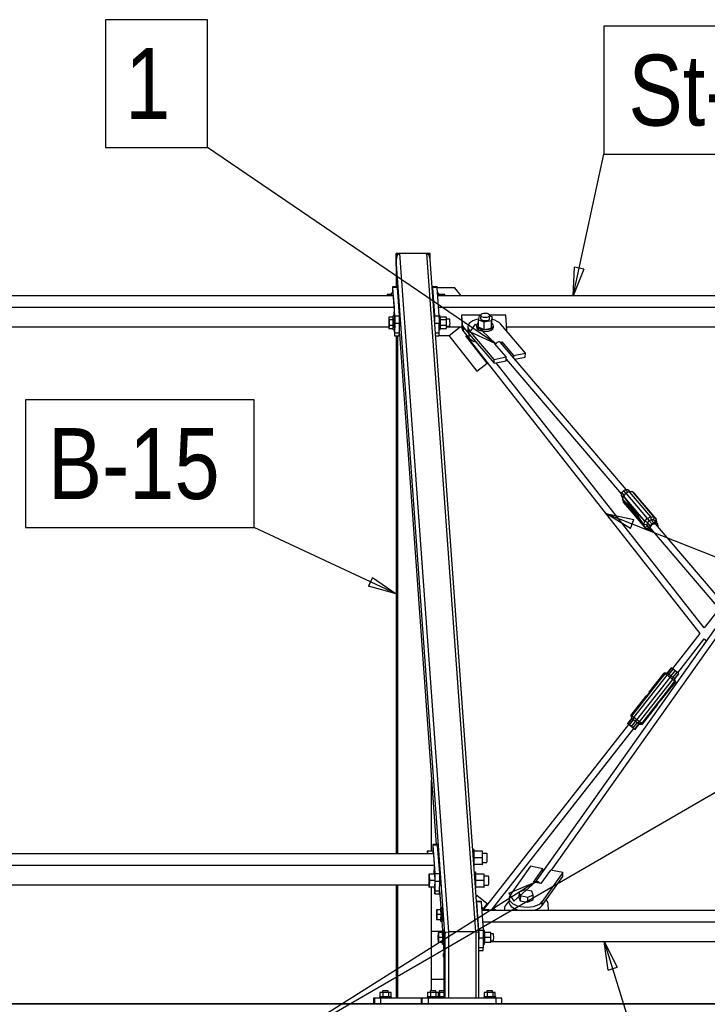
# Model space of a CAD drawing. Header units: millimetres. Extents: x -484 to 16958, y -454 to 3567.
# Tile 6 of 26: x 3601 to 4811, y 1185 to 2920. Entities that reach past the tile are written whole.
import ezdxf

# ---------------------------------------------------------------- set-up
doc = ezdxf.new("R2010")
doc.units = ezdxf.units.MM
doc.linetypes.add('ACAD_ISO04W100', pattern=[30, 24, -3, 0, -3])
for name, color, linetype in [('AS_Belki', 145, 'Continuous'), ('AS_Blachy', 30, 'Continuous'), ('AS_Czesci specjalne', 31, 'Continuous'), ('AS_Kotwy', 9, 'Continuous'), ('AS_Sciany betonowe', 252, 'Continuous'), ('AS_Siatki', 72, 'Continuous'), ('AS_Sruby', 9, 'Continuous')]:
    doc.layers.add(name, color=color, linetype=linetype)
doc.styles.add('Arial Narrow', font='ARIALN.TTF', dxfattribs={"height": 5})

msp = doc.modelspace()

# ---------------------------------------------------------------- linework, layer by layer
at = {"color": 7}
for p, q in [((4439.2, 2348.2), (3931.2, 2694.6)), ((4575.5, 2432.9), (4629.1, 2682.9)), ((4632.8, 2049.4), (5532.9, 1692)), ((4263.4, 1907.9), (4013.4, 2024.9)), ((5014.8, 1667.7), (4008.5, 1084.6)), ((4508.6, 1400.1), (4008.5, 1084.6)), ((4630.1, 1295.3), (4707.1, 1045.2))]:
    msp.add_line(p, q, dxfattribs=at)
at = {"color": 0, "linetype": 'ByBlock', "lineweight": -2}
for p, q in [((4575.5, 2432.9), (4577.9, 2483.5)), ((4594.2, 2480), (4577.9, 2483.5)), ((4594.2, 2480), (4575.5, 2432.9)), ((4402.6, 2383.3), (4393.2, 2369.5)), ((4402.6, 2383.3), (4439.2, 2348.2)), ((4439.2, 2348.2), (4393.2, 2369.5)), ((4676.1, 2023.2), (4632.8, 2049.4)), ((4632.8, 2049.4), (4682.3, 2038.7)), ((4676.1, 2023.2), (4682.3, 2038.7)), ((4221.7, 1936.6), (4214.6, 1921.5)), ((4221.7, 1936.6), (4263.4, 1907.9)), ((4263.4, 1907.9), (4214.6, 1921.5)), ((4461.9, 1380.4, -196900.8), (4508.6, 1400.1, -196900.8)), ((4508.6, 1400.1, -196900.8), (4470.8, 1366.3, -196900.8)), ((4461.9, 1380.4, -196900.8), (4470.8, 1366.3, -196900.8)), ((4636.9, 1245), (4630.1, 1295.3)), ((4630.1, 1295.3), (4652.8, 1249.9)), ((4636.9, 1245), (4652.8, 1249.9))]:
    msp.add_line(p, q, dxfattribs=at)
at = {"color": 7}
for points in [[(3751.6, 2694.6), (3931.2, 2694.6), (3931.2, 2919.6), (3751.6, 2919.6), (3751.6, 2694.6)], [(4629.1, 2682.9), (4991.7, 2682.9), (4991.7, 2907.9), (4629.1, 2907.9), (4629.1, 2682.9)], [(3611, 2024.9), (4013.4, 2024.9), (4013.4, 2249.9), (3611, 2249.9), (3611, 2024.9)]]:
    msp.add_lwpolyline(points, dxfattribs=at)
at = {"layer": 'AS_Belki', "color": 145, "linetype": 'Continuous', "ltscale": 0.25}
for p, q in [((4263.7, 2497.2), (4263.4, 2507.6)), ((4269.4, 2507.6), (4263.4, 2507.6)), ((4263.4, 2507.6), (4263.4, 2448.9)), ((4265.3, 2504.5), (4263.7, 2497.2)), ((4269.4, 2507.6), (4265.3, 2504.5)), ((4269.4, 2507.6), (4355.7, 1312.6)), ((4317.4, 2507.6), (4269.4, 2507.6)), ((4403.6, 1312.6), (4317.4, 2507.6)), ((4321.7, 2504.5), (4317.4, 2507.6)), ((4323.4, 2507.6), (4317.4, 2507.6)), ((4323.6, 2497.2), (4321.7, 2504.5)), ((4323.6, 2497.2), (4323.4, 2507.6)), ((4349.4, 1309.2), (4263.7, 2497.2)), ((4264.8, 2448.9), (4263.7, 2497.2)), ((4409.4, 1309.2), (4323.6, 2497.2)), ((4259, 2432.9), (2323.9, 2432.8)), ((4260.4, 2412.9), (4259, 2432.9)), ((5282.6, 2432.9), (4336.9, 2432.9)), ((2325.3, 2412.8), (4260.4, 2412.9)), ((4260.1, 2397.6), (4260.4, 2412.9)), ((4338.4, 2412.9), (5284, 2412.9)), ((2339.1, 2378.2), (4250.6, 2378.2)), ((4269.6, 2379.6), (4269.6, 2379.7)), ((4269.8, 2378.9), (4269.6, 2379.6)), ((4269.7, 2392.3), (4269.9, 2391.7)), ((4270, 2382.1), (4269.8, 2378.9)), ((4269.9, 2391.7), (4270, 2387.4)), ((4270, 2387.4), (4270, 2382.1)), ((4352.2, 2378.2), (4379.7, 2378.2)), ((4458, 2378.2), (5166, 2378.2)), ((4263.4, 2362.3), (4263.4, 1449.9)), ((4265.9, 2362.3), (4265.9, 1449.9)), ((4269.2, 2365.7), (4334.1, 1466)), ((4387.5, 2362.2), (4798.5, 1838.1)), ((4669.1, 2091.2), (4447.6, 2350.9)), ((4806.1, 1847.8), (4439.7, 2314.9)), ((4457.1, 2321.6), (4660.1, 2083.6)), ((4955.4, 2030.8), (4508.2, 1400)), ((5258.7, 1400), (4720.4, 2031.1)), ((4711.7, 2023.1), (4841.8, 1870.5)), ((4832.5, 1881.5), (4806.1, 1847.8)), ((4537, 1420.7), (4849.5, 1861.5)), ((4798.5, 1838.1), (4750, 1776.3)), ((4759.4, 1768.9), (4806.1, 1828.4)), ((4806.1, 1828.4), (4809.2, 1824.5)), ((4672.8, 1677.9), (4416.7, 1351.3)), ((4430.8, 1349.9), (4682.3, 1670.5)), ((4325.9, 1454.2), (4325.9, 1580)), ((4329.7, 1449.9), (2394.6, 1449.9)), ((4331.1, 1429.9), (4329.7, 1449.9)), ((2396, 1429.9), (4331.1, 1429.9)), ((4330.8, 1414.2), (4331.1, 1429.9)), ((2406.7, 1395.2), (4321.1, 1395.2)), ((4263.4, 1395.2), (4263.4, 1195.6)), ((4265.9, 1395.2), (4265.9, 1195.6)), ((4325.9, 1208.6), (4325.9, 1391.1)), ((4340, 1384.9), (4342.2, 1354.4)), ((5360.5, 1349.9), (4414.8, 1349.9)), ((4343.9, 1330.7), (4345.1, 1314.4)), ((4416.3, 1329.9), (5361.9, 1329.9)), ((4347.4, 1281.4), (4349.4, 1309.1)), ((4351.4, 1311.6), (4349.4, 1309.1)), ((4349.4, 1309.1), (4349.4, 1195.6)), ((4351.4, 1311.6), (4355.7, 1312.6)), ((4403.6, 1312.6), (4355.7, 1312.6)), ((4355.7, 1312.6), (4355.7, 1195.6)), ((4403.6, 1312.6), (4407.8, 1311.6)), ((4403.6, 1312.6), (4403.6, 1195.6)), ((4409.4, 1309.1), (4407.8, 1311.6)), ((4407.8, 1311.6), (4409.4, 1309.2)), ((4409.4, 1195.6), (4409.4, 1309.1)), ((4346.8, 1290.7), (4347.4, 1281.4)), ((4430.1, 1295.3), (5352, 1295.3)), ((4347.4, 1281.4), (4347.4, 1195.6))]:
    msp.add_line(p, q, dxfattribs=at)
at = {"layer": 'AS_Belki', "color": 145, "linetype": 'Continuous', "ltscale": 0.25, "extrusion": (-0.616949, 0.786582, 0.025739)}
msp.add_arc((-4916.1, 21.9, -848.8), 6, 329.6815, 29.3839, dxfattribs=at)
at = {"layer": 'AS_Belki', "color": 145, "linetype": 'Continuous', "ltscale": 0.25, "extrusion": (0.398009, -0.466665, 0.789818)}
msp.add_arc((4903.7, -867.4, 673.6), 6, 9.7317, 127.7125, dxfattribs=at)
at = {"layer": 'AS_Belki', "color": 145, "linetype": 'Continuous', "ltscale": 0.25, "extrusion": (0.999131, -1.05463e-07, -0.041672)}
msp.add_arc((1442.6, 180.8, 4333.8), 9, 13.3229, 46.6767, dxfattribs=at)
at = {"layer": 'AS_Belki', "color": 145, "linetype": 'Continuous', "ltscale": 0.25, "extrusion": (-0.999131, 1.05462e-07, 0.041672)}
msp.add_arc((-1402.6, 180.9, -4336.7), 9, 336.4075, 195.9931, dxfattribs=at)
at = {"layer": 'AS_Belki', "color": 145, "linetype": 'Continuous', "ltscale": 0.25, "extrusion": (-0.330857, -0.466678, 0.82021)}
msp.add_arc((2873.8, 3074.2, -2144.1), 6, 65.3059, 172.516, dxfattribs=at)
at = {"layer": 'AS_Blachy', "color": 145, "linetype": 'Continuous', "ltscale": 0.25}
for p, q in [((4265.6, 2448.9), (4257.6, 2448.9)), ((4261.5, 2397.9), (4257.9, 2447.9)), ((4265.9, 2447.9), (4257.9, 2447.9)), ((4269.5, 2397.9), (4265.9, 2447.9)), ((4327.4, 2447.3), (4327.2, 2447.3)), ((4335.5, 2448.9), (4327.5, 2448.9)), ((4331.5, 2397.9), (4327.9, 2447.9)), ((4335.8, 2447.9), (4327.9, 2447.9)), ((4339.5, 2397.9), (4335.8, 2447.9)), ((4366.9, 2447.3), (4335.9, 2447.3)), ((4378.2, 2432.9), (4366.9, 2447.3)), ((4257.3, 2444.3), (4257.2, 2437.6)), ((4261.5, 2397.9), (4269.5, 2397.9)), ((4331.5, 2397.9), (4339.5, 2397.9)), ((4378.8, 2399), (4378.7, 2392.1)), ((4378.8, 2399), (4380, 2382.4)), ((4412.4, 2399), (4378.8, 2399)), ((4456.5, 2399), (4428.2, 2399)), ((4458.4, 2372.7), (4456.5, 2399)), ((4261.3, 2367), (4261.7, 2384.3)), ((4269.7, 2384.3), (4261.7, 2384.3)), ((4269.2, 2367), (4269.7, 2384.3)), ((4339.6, 2384.3), (4331.8, 2384.3)), ((4339.2, 2367), (4339.6, 2384.3)), ((4356.7, 2363.1), (4376, 2378.2)), ((4378.7, 2392.1), (4379.9, 2375.4)), ((4379.9, 2375.4), (4380, 2382.4)), ((4389.9, 2378.2), (4389.7, 2371.3)), ((4491.2, 2332.1), (4447.4, 2383.4)), ((4259.9, 2373.7), (4260.7, 2363.3)), ((4261, 2362.3), (4269, 2362.3)), ((4269.2, 2367), (4261.3, 2367)), ((4339.2, 2367), (4333, 2367)), ((4333.4, 2362.3), (4338.9, 2362.3)), ((4339, 2363.1), (4356.7, 2363.1)), ((4356.1, 2363.1), (4405.4, 2300.2)), ((4356.4, 2363.1), (4405.8, 2300.2)), ((4382.3, 2369.9), (4382.5, 2376.9)), ((4382.3, 2369.9), (4392, 2358.6)), ((4382.5, 2376.9), (4392.2, 2365.5)), ((4386.2, 2362.4), (4387.8, 2363.6)), ((4423.8, 2314.4), (4386.2, 2362.4)), ((4392, 2358.6), (4392.2, 2365.5)), ((4392.2, 2365.5), (4392.4, 2372.4)), ((4392.2, 2365.5), (4436, 2314.2)), ((4436.1, 2321.1), (4392.4, 2372.4)), ((4458.4, 2370.5), (4458.4, 2372.5)), ((4436.9, 2349.1), (4440.7, 2349.9)), ((4457.2, 2325.3), (4436.9, 2349.1)), ((4446.8, 2351.1), (4449.8, 2351.7)), ((4449.7, 2348.5), (4449.8, 2351.7)), ((4449.8, 2351.7), (4470.1, 2327.9)), ((4436.1, 2321.1), (4457.2, 2325.3)), ((4457.1, 2318.4), (4457.2, 2325.3)), ((4470.1, 2327.9), (4470, 2324.7)), ((4470.1, 2327.9), (4491.2, 2332.1)), ((4472.7, 2321.5), (4491, 2325.1)), ((4491, 2325.1), (4491.2, 2332.1)), ((4405.8, 2300.2), (4423.8, 2314.4)), ((4436, 2314.2), (4436.1, 2321.1)), ((4436, 2314.2), (4457.1, 2318.4)), ((4405.4, 2300.2), (4405.8, 2300.2)), ((4328, 1461.3), (4327.9, 1454.2)), ((4336.3, 1466), (4328.3, 1466)), ((4332.2, 1415), (4328.6, 1465)), ((4336.6, 1465), (4328.6, 1465)), ((4340.2, 1415), (4336.6, 1465)), ((4500.4, 1427.8), (4464, 1376.5)), ((4522.1, 1423.6), (4500.4, 1427.8)), ((4505.2, 1399.8), (4522.1, 1423.6)), ((4522, 1419.5), (4522.1, 1423.6)), ((4332.2, 1415), (4340.2, 1415)), ((4535.3, 1421), (4518.4, 1397.2)), ((4520.4, 1358.6), (4556.8, 1409.9)), ((4557, 1416.8), (4520.6, 1365.5)), ((4557, 1416.8), (4535.3, 1421)), ((4556.8, 1409.9), (4557, 1416.8)), ((4330.6, 1391.1), (4331.4, 1380.3)), ((4332, 1384), (4332.4, 1401.3)), ((4340.4, 1401.3), (4332.4, 1401.3)), ((4339.9, 1384), (4340.4, 1401.3)), ((4518.4, 1397.2), (4505.2, 1399.8)), ((4331.7, 1379.3), (4339.7, 1379.3)), ((4339.9, 1384), (4332, 1384)), ((4405.4, 1376.1), (4404.6, 1375.1)), ((4405.8, 1376.1), (4404.7, 1374.7)), ((4405.8, 1376.1), (4405.4, 1376.1)), ((4423.8, 1361.9), (4405.8, 1376.1)), ((4462.4, 1370.7), (4462.2, 1363.8)), ((4413.4, 1366), (4405.5, 1366)), ((4409.4, 1315), (4405.8, 1365)), ((4413.8, 1365), (4405.8, 1365)), ((4417.4, 1315), (4413.8, 1365)), ((4416.5, 1352.5), (4423.8, 1361.9)), ((4462.3, 1367.3), (4455.8, 1358.2)), ((4520.4, 1358.6), (4520.6, 1365.5)), ((4532, 1349.9), (4531.1, 1362.3)), ((4434.5, 1353.2), (4431.9, 1349.9)), ((4434.9, 1353.2), (4432.2, 1349.9)), ((4434.9, 1353.2), (4434.5, 1353.2)), ((4439.1, 1349.9), (4434.9, 1353.2)), ((4454.1, 1352.7), (4454.3, 1349.9)), ((4454.1, 1352.7), (4454.1, 1349.9)), ((4344.9, 1313.2), (4325.9, 1313.2)), ((4409.4, 1315), (4417.4, 1315)), ((4409.4, 1295.3), (4409.5, 1301.3)), ((4417.5, 1301.3), (4409.5, 1301.3)), ((4417.1, 1284), (4417.5, 1301.3)), ((4417.1, 1284), (4409.4, 1284)), ((4409.4, 1279.3), (4416.9, 1279.3)), ((4325.9, 1228.9), (4347.4, 1228.9)), ((4225.8, 1195.6), (4223.7, 1195.6)), ((4223.7, 1195.6), (4223.7, 1185.6)), ((4229, 1195.6), (4225.8, 1195.6)), ((4225.8, 1185.6), (4225.8, 1195.6)), ((4236.2, 1195.6), (4229, 1195.6)), ((4307.4, 1195.6), (4236.2, 1195.6)), ((4236.2, 1195.6), (4236.2, 1185.6)), ((4309.5, 1195.6), (4307.4, 1195.6)), ((4307.4, 1195.6), (4307.4, 1185.6)), ((4312.7, 1195.6), (4309.5, 1195.6)), ((4309.5, 1185.6), (4309.5, 1195.6)), ((4319.9, 1195.6), (4312.7, 1195.6)), ((4439.8, 1195.6), (4319.9, 1195.6)), ((4319.9, 1195.6), (4319.9, 1185.6)), ((4446.8, 1195.6), (4439.8, 1195.6)), ((4439.8, 1185.6), (4439.8, 1195.6)), ((4449.4, 1195.6), (4446.8, 1195.6)), ((4449.4, 1185.6), (4449.4, 1195.6))]:
    msp.add_line(p, q, dxfattribs=at)
at = {"layer": 'AS_Blachy', "color": 145, "linetype": 'Continuous', "ltscale": 0.25, "extrusion": (-0.999132, -1.74716e-05, 0.041662)}
for centre, start, end in [((-2439.2, 177.4, -4254), 150, 240), ((-2439.2, 177.7, -4262), 150, 195), ((-2439.2, 180.3, -4323.9), 150, 227.3257), ((-2439.2, 180.6, -4331.9), 150, 195), ((-2389.2, 177.5, -4257.7), 60, 150), ((-2389.2, 177.9, -4265.6), 60, 150), ((-2389.2, 180.5, -4327.5), 72.6713, 150), ((-2389.2, 180.8, -4335.5), 60, 150), ((-2371.9, 177.5, -4257.2), 330, 60), ((-2371.9, 177.9, -4265.2), 15, 60), ((-2371.9, 180.8, -4335.1), 15, 60), ((-1456.2, 180.3, -4324.7), 150, 240), ((-1456.2, 180.7, -4332.7), 150, 195), ((-1406.2, 180.5, -4328.3), 60, 150), ((-1406.2, 180.8, -4336.3), 60, 150), ((-1388.9, 180.5, -4327.9), 330, 60), ((-1388.9, 180.8, -4335.8), 15, 60), ((-1356.2, 183.5, -4401.8), 150, 207.384), ((-1356.2, 183.9, -4409.7), 150, 195), ((-1306.2, 183.7, -4405.4), 60, 150), ((-1306.2, 184, -4413.3), 60, 150), ((-1288.9, 184, -4412.9), 15, 60)]:
    msp.add_arc(centre, 10, start, end, dxfattribs=at)
at = {"layer": 'AS_Blachy', "color": 145, "linetype": 'Continuous', "ltscale": 0.25, "extrusion": (0.020866, 0.865331, 0.500767)}
for centre, start, end in [((-4351.3, -1245.9, 2153.5), 2.7588, 24.151), ((-4361.3, -1243.8, 2149.9), 293.5931, 24.151), ((-4361.3, -1243.8, 2149.9), 204.151, 245.7383), ((-4351.3, -1242.4, 2147.5), 2.7588, 24.151), ((-4361.3, -1240.3, 2143.9), 1.651, 24.151), ((-4370, -1241.3, 2145.6), 176.2011, 182.7588), ((-4361.3, -1236.9, 2137.9), 24.151, 58.3302), ((-4458, -740.6, 1280.1), 341.3666, 161.3666), ((-4450.2, -731.3, 1264.1), 341.3666, 2.7588), ((-4458, -737.1, 1274.1), 3.8666, 75.0284), ((-4458, -737.1, 1274.1), 109.3696, 161.3666), ((-4467, -736.3, 1272.8), 182.7588, 208.0557)]:
    msp.add_arc(centre, 30, start, end, dxfattribs=at)
at = {"layer": 'AS_Czesci specjalne', "color": 145, "linetype": 'Continuous', "ltscale": 0.25}
for p, q in [((4660.9, 2086.3), (4659.7, 2082.4)), ((4659.7, 2082.4), (4660.7, 2078.9)), ((4663.1, 2078.4), (4659.7, 2082.4)), ((4663.8, 2089.6), (4660.9, 2086.3)), ((4664.8, 2081.7), (4660.9, 2086.3)), ((4668, 2085.2), (4663.7, 2080.4)), ((4667.7, 2091.3), (4663.8, 2089.6)), ((4663.8, 2089.6), (4667.8, 2084.9)), ((4667.7, 2091.3), (4671.6, 2086.8)), ((4671.6, 2091.1), (4667.7, 2091.3)), ((4673.8, 2087.8), (4668, 2085.2)), ((4668, 2085.2), (4705.8, 2040.9)), ((4671.6, 2091.1), (4674.4, 2087.7)), ((4674.4, 2089), (4671.6, 2091.1)), ((4673.8, 2087.8), (4711.6, 2043.4)), ((4679.5, 2087.5), (4673.8, 2087.8)), ((4675.5, 2087.7), (4674.4, 2089)), ((4679.5, 2087.5), (4717.3, 2043.1)), ((4683.6, 2084.3), (4679.5, 2087.5)), ((4721.4, 2040), (4683.6, 2084.3)), ((4660.7, 2078.9), (4662.6, 2076.7)), ((4663.7, 2080.4), (4662, 2074.7)), ((4662, 2074.7), (4663.5, 2069.6)), ((4662, 2074.7), (4679.9, 2051.2)), ((4679.2, 2053), (4662, 2074.7)), ((4679, 2054.8), (4662, 2074.7)), ((4679.3, 2056.4), (4662, 2074.7)), ((4680.1, 2057.3), (4662, 2074.7)), ((4663.5, 2069.6), (4701.3, 2025.2)), ((4663.5, 2069.6), (4681.8, 2048.4)), ((4663.5, 2069.6), (4680.9, 2049.6)), ((4679.9, 2051.2), (4663.5, 2069.6)), ((4680.1, 2057.3), (4663.7, 2080.4)), ((4681.1, 2057.6), (4663.7, 2080.4)), ((4682, 2057), (4663.7, 2080.4)), ((4701.5, 2036.1), (4663.7, 2080.4)), ((4679.3, 2056.4), (4679, 2054.8)), ((4682.7, 2055.6), (4679, 2054.8)), ((4679, 2054.8), (4679.2, 2053)), ((4682.7, 2055), (4679.2, 2053)), ((4679.2, 2053), (4682.9, 2053.7)), ((4679.2, 2053), (4679.9, 2051.2)), ((4680.1, 2057.3), (4679.3, 2056.4)), ((4682.1, 2056.9), (4679.3, 2056.4)), ((4679.3, 2056.4), (4682.5, 2056.1)), ((4682.9, 2053), (4679.9, 2051.2)), ((4679.9, 2051.2), (4683, 2051.8)), ((4679.9, 2051.2), (4680.9, 2049.6)), ((4681.1, 2057.6), (4680.1, 2057.3)), ((4681.2, 2057.5), (4680.1, 2057.3)), ((4681.4, 2057.4), (4680.1, 2057.3)), ((4682.9, 2050.7), (4680.9, 2049.6)), ((4680.9, 2049.6), (4682.9, 2050)), ((4680.9, 2049.6), (4682.9, 2049.8)), ((4680.9, 2049.6), (4681.8, 2048.4)), ((4681.1, 2057.6), (4682, 2057)), ((4681.8, 2048.4), (4682.9, 2048.7)), ((4681.8, 2048.4), (4682.9, 2048.6)), ((4681.8, 2048.4), (4682.9, 2048.5)), ((4701.3, 2025.2), (4681.8, 2048.4)), ((4681.8, 2048.4), (4682.4, 2047.8)), ((4682, 2057), (4682.6, 2055.8)), ((4701.5, 2036.1), (4682, 2057)), ((4682.8, 2047.9), (4682.4, 2047.8)), ((4701.3, 2025.2), (4682.4, 2047.8)), ((4682.6, 2055.8), (4682.9, 2054)), ((4682.6, 2055.8), (4701.5, 2036.1)), ((4682.9, 2048.7), (4682.8, 2047.9)), ((4701.3, 2025.2), (4682.8, 2047.9)), ((4682.8, 2047.9), (4699.9, 2030.3)), ((4682.9, 2054), (4683, 2052)), ((4699.9, 2030.3), (4682.9, 2054)), ((4682.9, 2054), (4701.5, 2036.1)), ((4683, 2052), (4682.9, 2050.2)), ((4699.9, 2030.3), (4682.9, 2050.2)), ((4682.9, 2050.2), (4682.9, 2048.7)), ((4682.9, 2048.7), (4699.9, 2030.3)), ((4699.9, 2030.3), (4683, 2052)), ((4699.9, 2030.3), (4701.5, 2036.1)), ((4701.3, 2025.2), (4699.9, 2030.3)), ((4704.9, 2029.4), (4699.9, 2030.3)), ((4701.5, 2036.1), (4705.8, 2040.9)), ((4706.1, 2033.3), (4701.5, 2036.1)), ((4706.1, 2033.3), (4704.9, 2029.4)), ((4705.8, 2040.9), (4711.6, 2043.4)), ((4705.8, 2040.9), (4709, 2036.6)), ((4709, 2036.6), (4706.1, 2033.3)), ((4710.6, 2028), (4706.1, 2033.3)), ((4712.9, 2038.3), (4709, 2036.6)), ((4709, 2036.6), (4713.5, 2031.2)), ((4713.5, 2031.2), (4710.6, 2028)), ((4711.6, 2043.4), (4712.9, 2038.3)), ((4711.6, 2043.4), (4717.3, 2043.1)), ((4712.2, 2027.4), (4714.4, 2029.9)), ((4712.9, 2038.3), (4717.5, 2033)), ((4716.8, 2038.1), (4712.9, 2038.3)), ((4717.5, 2033), (4713.5, 2031.2)), ((4714.4, 2029.9), (4717.4, 2031.3)), ((4717.3, 2043.1), (4716.8, 2038.1)), ((4716.8, 2038.1), (4721.3, 2032.8)), ((4719.6, 2036), (4716.8, 2038.1)), ((4717.3, 2043.1), (4721.4, 2040)), ((4717.4, 2031.3), (4720.4, 2031.1)), ((4721.3, 2032.8), (4717.5, 2033)), ((4721.4, 2040), (4719.6, 2036)), ((4724.1, 2030.7), (4719.6, 2036)), ((4720.4, 2031.1), (4722.5, 2029.5)), ((4724.1, 2030.7), (4721.3, 2032.8)), ((4722.8, 2034.9), (4721.4, 2040)), ((4722.8, 2034.9), (4721.6, 2033.7)), ((4722.2, 2032.9), (4722.8, 2034.9)), ((4725.1, 2027.2), (4724.1, 2030.7)), ((4705.9, 2026), (4701.3, 2025.2)), ((4701.3, 2025.2), (4705.4, 2022.1)), ((4705.9, 2026), (4704.9, 2029.4)), ((4709.5, 2024.1), (4704.9, 2029.4)), ((4708, 2023.5), (4705.4, 2022.1)), ((4705.4, 2022.1), (4709.3, 2021.9)), ((4705.9, 2026), (4710.5, 2020.6)), ((4710.6, 2028), (4709.5, 2024.1)), ((4709.5, 2024.1), (4710.5, 2020.6)), ((4710.5, 2020.6), (4713.2, 2018.5)), ((4711.3, 2024.4), (4712.2, 2027.4)), ((4712.1, 2021.8), (4711.3, 2024.4)), ((4711.7, 2023), (4713.7, 2020.7)), ((4711.7, 2023), (4713.5, 2020.9)), ((4711.7, 2023), (4713.6, 2020.9)), ((4714.2, 2020.2), (4712.1, 2021.8)), ((4713.2, 2018.5), (4715.7, 2018.3)), ((4722.5, 2029.5), (4722.9, 2028.2)), ((4724.7, 2026), (4725.1, 2027.2)), ((4747.9, 1777.7), (4740.8, 1768.7)), ((4741.9, 1768), (4749, 1777)), ((4744.5, 1766.1), (4751.6, 1775.1)), ((4749, 1777), (4747.9, 1777.7)), ((4747.9, 1763.4), (4755, 1772.5)), ((4751.6, 1775.1), (4749, 1777)), ((4751.2, 1760.8), (4758.3, 1769.9)), ((4755, 1772.5), (4751.6, 1775.1)), ((4758.3, 1769.9), (4755, 1772.5)), ((4760.6, 1767.9), (4758.3, 1769.9)), ((4678.5, 1692.6), (4737.1, 1767.4)), ((4682.3, 1689.8), (4740.9, 1764.5)), ((4687.3, 1686), (4745.9, 1760.7)), ((4692.1, 1682.1), (4750.7, 1756.8)), ((4754.1, 1754), (4695.5, 1679.3)), ((4707.3, 1730.4), (4737.1, 1767.4)), ((4708.3, 1732), (4737.1, 1767.4)), ((4709, 1733.5), (4735.5, 1768.4)), ((4737.1, 1767.4), (4709, 1733.5)), ((4735.5, 1768.4), (4709.3, 1735)), ((4709.3, 1734.6), (4735.5, 1768.4)), ((4754.1, 1754), (4725.3, 1716.2)), ((4726.6, 1717.7), (4754.1, 1754)), ((4727.8, 1718.7), (4754.1, 1754)), ((4755.2, 1753), (4727.8, 1718.7)), ((4755.2, 1753), (4728.7, 1719.3)), ((4729, 1719.5), (4755.2, 1753)), ((4740.8, 1768.7), (4735.5, 1768.4)), ((4737.1, 1767.4), (4735.5, 1768.4)), ((4737.1, 1767.4), (4741.9, 1768)), ((4740.9, 1764.5), (4737.1, 1767.4)), ((4740.8, 1768.7), (4741.9, 1768)), ((4740.9, 1764.5), (4744.5, 1766.1)), ((4745.9, 1760.7), (4740.9, 1764.5)), ((4741.9, 1768), (4744.5, 1766.1)), ((4744.5, 1766.1), (4747.9, 1763.4)), ((4745.9, 1760.7), (4747.9, 1763.4)), ((4750.7, 1756.8), (4745.9, 1760.7)), ((4747.9, 1763.4), (4751.2, 1760.8)), ((4750.7, 1756.8), (4751.2, 1760.8)), ((4754.1, 1754), (4750.7, 1756.8)), ((4751.2, 1760.8), (4753.5, 1758.9)), ((4760.6, 1767.9), (4753.5, 1758.9)), ((4753.5, 1758.9), (4754.1, 1754)), ((4753.5, 1758.9), (4754.2, 1758.2)), ((4755.2, 1753), (4754.1, 1754)), ((4754.2, 1758.2), (4761.3, 1767.2)), ((4755.2, 1753), (4754.2, 1758.2)), ((4761.3, 1767.2), (4760.6, 1767.9)), ((4709.3, 1735), (4709.1, 1734.6)), ((4709.3, 1735), (4709.3, 1734.6)), ((4676.9, 1693.7), (4704.6, 1727.9)), ((4676.9, 1693.7), (4703.6, 1727.3)), ((4703.2, 1727.1), (4676.9, 1693.7)), ((4678.5, 1692.6), (4707.3, 1730.4)), ((4678.5, 1692.6), (4705.9, 1729)), ((4678.5, 1692.6), (4704.6, 1727.9)), ((4703.6, 1727.3), (4703.2, 1727.1)), ((4703.4, 1727.3), (4703.2, 1727.1)), ((4704.3, 1727.9), (4703.4, 1727.3)), ((4703.4, 1727.3), (4703.5, 1727.3)), ((4703.5, 1727.3), (4703.4, 1727.3)), ((4704.6, 1727.9), (4703.6, 1727.3)), ((4705.6, 1729), (4704.3, 1727.9)), ((4704.3, 1727.9), (4704.4, 1727.8)), ((4704.4, 1727.8), (4704.3, 1727.9)), ((4705.9, 1729), (4704.6, 1727.9)), ((4706.9, 1730.4), (4705.6, 1729)), ((4705.6, 1729), (4705.7, 1728.8)), ((4705.7, 1728.8), (4705.6, 1729)), ((4705.6, 1729), (4705.8, 1728.9)), ((4707.3, 1730.4), (4705.9, 1729)), ((4707.9, 1732), (4706.9, 1730.4)), ((4707.1, 1730.2), (4706.9, 1730.4)), ((4706.9, 1730.4), (4707.1, 1730.2)), ((4706.9, 1730.4), (4707.1, 1730.2)), ((4708.3, 1732), (4707.3, 1730.4)), ((4708.7, 1733.5), (4707.9, 1732)), ((4707.9, 1732), (4708.2, 1731.8)), ((4708.2, 1731.8), (4707.9, 1732)), ((4708.2, 1731.9), (4707.9, 1732)), ((4709, 1733.5), (4708.3, 1732)), ((4709.1, 1734.6), (4708.7, 1733.5)), ((4708.7, 1733.5), (4708.9, 1733.3)), ((4708.9, 1733.4), (4708.7, 1733.5)), ((4709.3, 1734.6), (4709, 1733.5)), ((4709.1, 1734.6), (4709.3, 1734.5)), ((4709.3, 1734.5), (4709.1, 1734.6)), ((4725.3, 1716.2), (4726.6, 1717.7)), ((4726.6, 1717.7), (4727.8, 1718.7)), ((4727.8, 1718.7), (4728.7, 1719.3)), ((4728.7, 1719.3), (4729, 1719.5)), ((4725.3, 1716.2), (4695.5, 1679.3)), ((4724.2, 1714.6), (4695.5, 1679.3)), ((4723.5, 1713.1), (4695.5, 1679.3)), ((4723.5, 1713.1), (4696.6, 1678.2)), ((4723, 1712.1), (4696.6, 1678.2)), ((4696.6, 1678.2), (4722.8, 1711.7)), ((4722.8, 1711.7), (4723, 1712.1)), ((4723, 1712.1), (4723.5, 1713.1)), ((4723.5, 1713.1), (4724.2, 1714.6)), ((4724.2, 1714.6), (4725.3, 1716.2)), ((4677.9, 1688.4), (4670.8, 1679.4)), ((4671.9, 1678.7), (4679, 1687.7)), ((4674.5, 1676.8), (4681.6, 1685.8)), ((4676.9, 1693.7), (4677.9, 1688.4)), ((4676.9, 1693.7), (4678.5, 1692.6)), ((4679, 1687.7), (4677.9, 1688.4)), ((4677.9, 1674.2), (4685, 1683.2)), ((4679, 1687.7), (4678.5, 1692.6)), ((4682.3, 1689.8), (4678.5, 1692.6)), ((4681.6, 1685.8), (4679, 1687.7)), ((4681.6, 1685.8), (4682.3, 1689.8)), ((4685, 1683.2), (4681.6, 1685.8)), ((4687.3, 1686), (4682.3, 1689.8)), ((4685, 1683.2), (4687.3, 1686)), ((4688.2, 1680.6), (4685, 1683.2)), ((4692.1, 1682.1), (4687.3, 1686)), ((4670.8, 1679.4), (4671.5, 1678.7)), ((4671.9, 1678.7), (4670.8, 1679.4)), ((4671.5, 1678.7), (4672.7, 1677.7)), ((4674.5, 1676.8), (4671.9, 1678.7)), ((4672.8, 1677.8), (4672.4, 1678.2)), ((4672.4, 1678.2), (4673.2, 1677.6)), ((4673.2, 1677.6), (4675.2, 1676.2)), ((4677.9, 1674.2), (4674.5, 1676.8)), ((4675.2, 1676.2), (4677.8, 1674.2)), ((4677.8, 1674.2), (4680.3, 1672.2)), ((4681.2, 1671.5), (4677.9, 1674.2)), ((4680.3, 1672.2), (4682.1, 1670.7)), ((4681.2, 1671.5), (4688.2, 1680.6)), ((4683.5, 1669.6), (4681.2, 1671.5)), ((4682.1, 1670.7), (4682.6, 1670.1)), ((4682.1, 1670.3), (4683.1, 1669.6)), ((4682.6, 1670.1), (4682.2, 1670.4)), ((4683.1, 1669.6), (4684.2, 1668.9)), ((4690.5, 1678.7), (4683.5, 1669.6)), ((4684.2, 1668.9), (4683.5, 1669.6)), ((4684.2, 1668.9), (4691.3, 1678)), ((4688.2, 1680.6), (4692.1, 1682.1)), ((4690.5, 1678.7), (4688.2, 1680.6)), ((4695.5, 1679.3), (4690.5, 1678.7)), ((4691.3, 1678), (4690.5, 1678.7)), ((4691.3, 1678), (4696.6, 1678.2)), ((4695.5, 1679.3), (4692.1, 1682.1)), ((4696.6, 1678.2), (4695.5, 1679.3))]:
    msp.add_line(p, q, dxfattribs=at)
at = {"layer": 'AS_Kotwy', "color": 145, "linetype": 'Continuous', "ltscale": 0.25}
for p, q in [((4234.5, 1197.6), (4234.2, 1197.6)), ((4234.2, 1197.6), (4234.2, 1195.6)), ((4235.2, 1197.6), (4234.5, 1197.6)), ((4240.2, 1205.6), (4234.9, 1205.6)), ((4234.9, 1205.6), (4234.9, 1197.6)), ((4236.2, 1197.6), (4235.2, 1197.6)), ((4237.6, 1197.6), (4236.2, 1197.6)), ((4239.2, 1197.6), (4237.6, 1197.6)), ((4241.1, 1197.6), (4239.2, 1197.6)), ((4240.2, 1208.6), (4239.7, 1208.6)), ((4239.7, 1208.6), (4239.7, 1205.6)), ((4241.3, 1208.6), (4240.2, 1208.6)), ((4250, 1205.6), (4240.2, 1205.6)), ((4240.2, 1205.6), (4240.2, 1197.6)), ((4243.1, 1197.6), (4241.1, 1197.6)), ((4243, 1208.6), (4241.3, 1208.6)), ((4244.9, 1208.6), (4243, 1208.6)), ((4245.1, 1197.6), (4243.1, 1197.6)), ((4246.8, 1208.6), (4244.9, 1208.6)), ((4247.2, 1197.6), (4245.1, 1197.6)), ((4248.4, 1208.6), (4246.8, 1208.6)), ((4249.1, 1197.6), (4247.2, 1197.6)), ((4249.4, 1208.6), (4248.4, 1208.6)), ((4250.9, 1197.6), (4249.1, 1197.6)), ((4249.7, 1208.6), (4249.4, 1208.6)), ((4249.7, 1205.6), (4249.7, 1208.6)), ((4254.5, 1205.6), (4250, 1205.6)), ((4250, 1205.6), (4250, 1197.6)), ((4252.4, 1197.6), (4250.9, 1197.6)), ((4253.7, 1197.6), (4252.4, 1197.6)), ((4254.6, 1197.6), (4253.7, 1197.6)), ((4254.5, 1197.6), (4254.5, 1205.6)), ((4255.1, 1197.6), (4254.6, 1197.6)), ((4255.2, 1197.6), (4255.1, 1197.6)), ((4255.2, 1195.6), (4255.2, 1197.6)), ((4318.2, 1197.6), (4318, 1197.6)), ((4318, 1197.6), (4318, 1195.6)), ((4318.9, 1197.6), (4318.2, 1197.6)), ((4323.9, 1205.6), (4318.7, 1205.6)), ((4318.7, 1205.6), (4318.7, 1197.6)), ((4320, 1197.6), (4318.9, 1197.6)), ((4321.3, 1197.6), (4320, 1197.6)), ((4323, 1197.6), (4321.3, 1197.6)), ((4324.8, 1197.6), (4323, 1197.6)), ((4323.9, 1208.6), (4323.5, 1208.6)), ((4323.5, 1208.6), (4323.5, 1205.6)), ((4325.1, 1208.6), (4323.9, 1208.6)), ((4333.7, 1205.6), (4323.9, 1205.6)), ((4323.9, 1205.6), (4323.9, 1197.6)), ((4326.8, 1197.6), (4324.8, 1197.6)), ((4326.7, 1208.6), (4325.1, 1208.6)), ((4328.7, 1208.6), (4326.7, 1208.6)), ((4328.9, 1197.6), (4326.8, 1197.6)), ((4330.6, 1208.6), (4328.7, 1208.6)), ((4330.9, 1197.6), (4328.9, 1197.6)), ((4332.1, 1208.6), (4330.6, 1208.6)), ((4332.9, 1197.6), (4330.9, 1197.6)), ((4333.1, 1208.6), (4332.1, 1208.6)), ((4334.6, 1197.6), (4332.9, 1197.6)), ((4333.4, 1208.6), (4333.1, 1208.6)), ((4333.4, 1205.6), (4333.4, 1208.6)), ((4338.2, 1205.6), (4333.7, 1205.6)), ((4333.7, 1205.6), (4333.7, 1197.6)), ((4336.2, 1197.6), (4334.6, 1197.6)), ((4337.4, 1197.6), (4336.2, 1197.6)), ((4338.3, 1197.6), (4337.4, 1197.6)), ((4338.2, 1197.6), (4338.2, 1205.6)), ((4340.1, 1205.6), (4338.2, 1205.6)), ((4338.8, 1197.6), (4338.3, 1197.6)), ((4338.9, 1197.6), (4338.8, 1197.6)), ((4338.9, 1195.6), (4338.9, 1197.6)), ((4339.2, 1197.6), (4338.9, 1197.6)), ((4341, 1197.6), (4339.2, 1197.6)), ((4340.1, 1208.6), (4339.6, 1208.6)), ((4339.6, 1208.6), (4339.6, 1205.6)), ((4341.2, 1208.6), (4340.1, 1208.6)), ((4347.4, 1205.6), (4340.1, 1205.6)), ((4340.1, 1205.6), (4340.1, 1197.6)), ((4343, 1197.6), (4341, 1197.6)), ((4342.9, 1208.6), (4341.2, 1208.6)), ((4344.8, 1208.6), (4342.9, 1208.6)), ((4345.1, 1197.6), (4343, 1197.6)), ((4346.7, 1208.6), (4344.8, 1208.6)), ((4347.1, 1197.6), (4345.1, 1197.6)), ((4347.5, 1208.6), (4346.7, 1208.6)), ((4347.4, 1197.6), (4347.1, 1197.6)), ((4418.2, 1197.6), (4417.9, 1197.6)), ((4417.9, 1197.6), (4417.9, 1195.6)), ((4418.8, 1197.6), (4418.2, 1197.6)), ((4423.8, 1205.6), (4418.6, 1205.6)), ((4418.6, 1205.6), (4418.6, 1197.6)), ((4419.9, 1197.6), (4418.8, 1197.6)), ((4421.3, 1197.6), (4419.9, 1197.6)), ((4422.9, 1197.6), (4421.3, 1197.6)), ((4424.8, 1197.6), (4422.9, 1197.6)), ((4423.8, 1208.6), (4423.4, 1208.6)), ((4423.4, 1208.6), (4423.4, 1205.6)), ((4425, 1208.6), (4423.8, 1208.6)), ((4433.6, 1205.6), (4423.8, 1205.6)), ((4423.8, 1205.6), (4423.8, 1197.6)), ((4426.7, 1197.6), (4424.8, 1197.6)), ((4426.6, 1208.6), (4425, 1208.6)), ((4428.6, 1208.6), (4426.6, 1208.6)), ((4428.8, 1197.6), (4426.7, 1197.6)), ((4430.5, 1208.6), (4428.6, 1208.6)), ((4430.8, 1197.6), (4428.8, 1197.6)), ((4432, 1208.6), (4430.5, 1208.6)), ((4432.8, 1197.6), (4430.8, 1197.6)), ((4433.1, 1208.6), (4432, 1208.6)), ((4434.6, 1197.6), (4432.8, 1197.6)), ((4433.4, 1208.6), (4433.1, 1208.6)), ((4433.4, 1205.6), (4433.4, 1208.6)), ((4438.2, 1205.6), (4433.6, 1205.6)), ((4433.6, 1205.6), (4433.6, 1197.6)), ((4436.1, 1197.6), (4434.6, 1197.6)), ((4437.3, 1197.6), (4436.1, 1197.6)), ((4438.2, 1197.6), (4437.3, 1197.6)), ((4438.2, 1197.6), (4438.2, 1205.6)), ((4438.7, 1197.6), (4438.2, 1197.6)), ((4438.9, 1197.6), (4438.7, 1197.6)), ((4438.9, 1195.6), (4438.9, 1197.6))]:
    msp.add_line(p, q, dxfattribs=at)
at = {"layer": 'AS_Sciany betonowe', "color": 145, "linetype": 'Continuous', "ltscale": 0.25}
msp.add_line((13789.1, 1185.6), (2330.8, 1185.6), dxfattribs=at)
at = {"layer": 'AS_Siatki', "color": 20, "linetype": 'ACAD_ISO04W100', "ltscale": 0.25}
for p, q in [((-54.1, 1185.6), (16080.8, 1185.6)), ((-49.6, 1185.6), (16001.6, 1185.6))]:
    msp.add_line(p, q, dxfattribs=at)
at = {"layer": 'AS_Sruby', "color": 145, "linetype": 'Continuous', "ltscale": 0.25}
for p, q in [((4247.9, 2435.6), (4247.7, 2432.9)), ((4247.9, 2435.6), (4248.1, 2432.9)), ((4255.4, 2435.6), (4247.9, 2435.6)), ((4257.8, 2437.6), (4255.3, 2437.6)), ((4255.6, 2432.9), (4255.4, 2435.6)), ((4338.3, 2437.6), (4336.6, 2437.6)), ((4349.1, 2435.6), (4338.6, 2435.6)), ((4349.3, 2432.9), (4349.1, 2435.6)), ((4250.8, 2395.6), (4250.4, 2390.6)), ((4250.8, 2395.6), (4251.1, 2390.6)), ((4258.2, 2395.6), (4250.8, 2395.6)), ((4260.7, 2397.6), (4258.2, 2397.6)), ((4258.6, 2390.6), (4258.2, 2395.6)), ((4341.1, 2397.6), (4339.5, 2397.6)), ((4352, 2395.6), (4341.4, 2395.6)), ((4352.3, 2390.6), (4352, 2395.6)), ((4409.5, 2397.5), (4408, 2390.9)), ((4412.4, 2398.1), (4409.5, 2397.5)), ((4412.4, 2398.8), (4412.2, 2393.4)), ((4428.2, 2393.2), (4428.4, 2398.6)), ((4432.5, 2395.8), (4428.3, 2397.4)), ((4432.5, 2395.8), (4431, 2389.1)), ((4432.2, 2383), (4432.5, 2395.8)), ((4250.4, 2390.6), (4250.4, 2380.6)), ((4250.4, 2380.6), (4250.8, 2375.6)), ((4251.1, 2380.6), (4250.8, 2375.6)), ((4258.6, 2390.6), (4251.1, 2390.6)), ((4251.1, 2390.6), (4251.1, 2380.6)), ((4258.6, 2380.6), (4251.1, 2380.6)), ((4258.2, 2375.6), (4258.6, 2380.6)), ((4258.6, 2380.6), (4258.6, 2390.6)), ((4269.6, 2379.7), (4269.9, 2379.7)), ((4269.9, 2391.6), (4269.7, 2391.6)), ((4352.3, 2390.6), (4341.6, 2390.6)), ((4352.3, 2380.6), (4341.6, 2380.6)), ((4352, 2375.6), (4352.3, 2380.6)), ((4358.2, 2391.6), (4352.3, 2391.6)), ((4352.3, 2380.6), (4352.3, 2390.6)), ((4352.3, 2379.7), (4358.1, 2379.7)), ((4404.9, 2380.7), (4404.9, 2378.1)), ((4408, 2390.9), (4407.7, 2378.1)), ((4407.7, 2378.1), (4418.4, 2373.9)), ((4418.7, 2386.7), (4408, 2390.9)), ((4418.4, 2373.9), (4418.7, 2386.7)), ((4431, 2389.1), (4418.7, 2386.7)), ((4431, 2389.1), (4430.7, 2376.3)), ((4430.7, 2376.3), (4432.2, 2383)), ((4434.9, 2377.8), (4434.9, 2380.4)), ((4250.8, 2375.6), (4258.2, 2375.6)), ((4258.3, 2373.7), (4260.8, 2373.7)), ((4339.3, 2373.7), (4341.2, 2373.7)), ((4341.4, 2375.6), (4352, 2375.6)), ((4418.4, 2373.9), (4430.7, 2376.3)), ((4400.4, 1457.6), (4398.7, 1457.6)), ((4318.3, 1454.2), (4318.2, 1449.9)), ((4318.8, 1454.2), (4318.3, 1454.2)), ((4318.8, 1454.2), (4318.9, 1449.9)), ((4328.8, 1454.2), (4318.8, 1454.2)), ((4328.9, 1449.9), (4328.8, 1454.2)), ((4337.7, 1450.6), (4337.6, 1450.6)), ((4415.6, 1454.2), (4400.9, 1454.2)), ((4415.8, 1442.6), (4401.1, 1442.6)), ((4415.8, 1442.6), (4415.6, 1454.2)), ((4423.5, 1450.6), (4415.6, 1450.6)), ((4415.6, 1431.1), (4415.8, 1442.6)), ((4415.6, 1431.1), (4400.9, 1431.1)), ((4415, 1431.1), (4415.6, 1431.1)), ((4415.6, 1434.7), (4423.4, 1434.7)), ((4321.2, 1414.2), (4320.9, 1402.6)), ((4321.7, 1414.2), (4321.2, 1414.2)), ((4321.7, 1414.2), (4322, 1402.6)), ((4331.7, 1414.2), (4321.7, 1414.2)), ((4332, 1402.6), (4331.7, 1414.2)), ((4340.6, 1410.6), (4340.4, 1410.6)), ((4403.3, 1417.6), (4401.6, 1417.6)), ((4418.4, 1414.2), (4403.8, 1414.2)), ((4418.7, 1402.6), (4418.4, 1414.2)), ((4426.4, 1410.6), (4418.5, 1410.6)), ((4320.9, 1402.6), (4321.2, 1391.1)), ((4331.7, 1391.1), (4321.2, 1391.1)), ((4321.2, 1391.1), (4321.7, 1391.1)), ((4322, 1402.6), (4321.7, 1391.1)), ((4332, 1402.6), (4322, 1402.6)), ((4331.2, 1391.1), (4331.7, 1391.1)), ((4331.7, 1391.1), (4332, 1402.6)), ((4340.2, 1394.7), (4340.6, 1394.7)), ((4418.4, 1391.1), (4403.8, 1391.1)), ((4418.7, 1402.6), (4404, 1402.6)), ((4417.9, 1391.1), (4418.4, 1391.1)), ((4418.4, 1391.1), (4418.7, 1402.6)), ((4418.5, 1394.7), (4426.3, 1394.7)), ((4479.9, 1382.1), (4479.7, 1373.4)), ((4479.7, 1373.4), (4482.2, 1366.8)), ((4490, 1386.3), (4479.9, 1382.1)), ((4482.4, 1375.5), (4479.9, 1382.1)), ((4482.4, 1375.5), (4482.2, 1366.8)), ((4495, 1373), (4482.4, 1375.5)), ((4502.7, 1383.8), (4490, 1386.3)), ((4495, 1373), (4494.8, 1364.4)), ((4505.1, 1377.2), (4495, 1373)), ((4505.1, 1377.2), (4502.7, 1383.8)), ((4504.9, 1368.5), (4505.1, 1377.2)), ((4344.7, 1354.6), (4342.2, 1354.6)), ((4416.2, 1354.6), (4414.5, 1354.6)), ((4482.2, 1366.8), (4494.8, 1364.4)), ((4494.8, 1364.4), (4504.9, 1368.5)), ((4334.6, 1351.3), (4334.4, 1342.6)), ((4334.4, 1342.6), (4334.6, 1334)), ((4335, 1351.3), (4334.6, 1351.3)), ((4335, 1351.3), (4335.2, 1342.6)), ((4342.5, 1351.3), (4335, 1351.3)), ((4335.2, 1342.6), (4335, 1334)), ((4342.7, 1342.6), (4335.2, 1342.6)), ((4342.7, 1342.6), (4342.5, 1351.3)), ((4342.5, 1334), (4342.7, 1342.6)), ((4427.2, 1351.3), (4416.5, 1351.3)), ((4427.2, 1349.9), (4427.2, 1351.3)), ((4334.6, 1334), (4342.5, 1334)), ((4335, 1334), (4334.6, 1334)), ((4342.5, 1334), (4342.1, 1334)), ((4342.3, 1330.7), (4344.8, 1330.7)), ((4337.5, 1311.3), (4337.2, 1302.6)), ((4337.2, 1302.6), (4337.5, 1294)), ((4337.9, 1311.3), (4337.5, 1311.3)), ((4337.9, 1311.3), (4338.1, 1302.6)), ((4345.4, 1311.3), (4337.9, 1311.3)), ((4338.1, 1302.6), (4337.9, 1294)), ((4345.6, 1302.6), (4338.1, 1302.6)), ((4347.6, 1314.6), (4345.1, 1314.6)), ((4345.6, 1302.6), (4345.4, 1311.3)), ((4345.4, 1294), (4345.6, 1302.6)), ((4419.1, 1314.6), (4417.4, 1314.6)), ((4430.1, 1311.3), (4419.4, 1311.3)), ((4430.3, 1302.6), (4419.6, 1302.6)), ((4430.3, 1302.6), (4430.1, 1311.3)), ((4430.1, 1294), (4430.3, 1302.6)), ((4435.1, 1308.6), (4430.2, 1308.6)), ((4337.5, 1294), (4337.9, 1294)), ((4337.9, 1294), (4345.4, 1294)), ((4345.2, 1290.7), (4347.7, 1290.7)), ((4417.3, 1290.7), (4419.1, 1290.7)), ((4419.4, 1294), (4430.1, 1294)), ((4430.2, 1296.7), (4435, 1296.7))]:
    msp.add_line(p, q, dxfattribs=at)
at = {"layer": 'AS_Sruby', "color": 145, "linetype": 'Continuous', "ltscale": 0.25, "extrusion": (0.020866, 0.865331, 0.500767)}
msp.add_circle((-4361.3, -1254.2, 2167.9), 8, dxfattribs=at)
at = {"layer": 'AS_Sruby', "color": 145, "linetype": 'Continuous', "ltscale": 0.25, "extrusion": (-0.999132, -1.74716e-05, 0.041662)}
for centre, radius, start, end in [((-2425.6, 177.3, -4251.7), 12, 127.1817, 213.0228), ((-2425.6, 177.4, -4254.2), 12, 127.1817, 183.75), ((-2425.6, 180.7, -4334.6), 12, 127.1817, 183.75), ((-2385.6, 177.4, -4254.6), 12, 326.9087, 213.0229), ((-2385.6, 177.5, -4257.1), 12, 3.75, 183.75), ((-2385.6, 180.9, -4337.4), 12, 3.75, 183.75), ((-2385.6, 181.6, -4354.4), 6, 352.5, 172.5)]:
    msp.add_arc(centre, radius, start, end, dxfattribs=at)
at = {"layer": 'AS_Sruby', "color": 145, "linetype": 'Continuous', "ltscale": 0.25, "extrusion": (0.020866, 0.865331, 0.500767)}
for centre, radius, start, end in [((-4361.3, -1245.1, 2152.2), 15, 324.7643, 215.5312), ((-4361.3, -1243.8, 2149.9), 15, 1.651, 181.651), ((-4361.3, -1251.5, 2163.2), 8, 1.651, 181.651)]:
    msp.add_arc(centre, radius, start, end, dxfattribs=at)
at = {"layer": 'AS_Sruby', "color": 145, "linetype": 'Continuous', "ltscale": 0.25, "extrusion": (-0.999131, 1.05462e-07, 0.041672)}
for centre, radius, start, end in [((-1442.6, 183.4, -4396.7), 15, 23.4857, 183.75), ((-1442.6, 184.3, -4419.6), 8, 352.5, 172.5), ((-1402.6, 183.5, -4399.6), 15, 23.4857, 183.75), ((-1402.6, 184.5, -4422.5), 8, 352.5, 172.5), ((-1342.6, 180.9, -4338.5), 12, 316.4713, 223.4264), ((-1342.6, 184, -4412.4), 12, 127.1903, 183.75), ((-1302.6, 181.1, -4341.4), 12, 316.4713, 223.4264), ((-1302.6, 181.2, -4343.9), 12, 3.75, 183.75), ((-1302.6, 184.8, -4431.2), 6, 352.5, 172.5)]:
    msp.add_arc(centre, radius, start, end, dxfattribs=at)
at = {"layer": 'AS_Sruby', "color": 145, "linetype": 'Continuous', "ltscale": 0.25, "extrusion": (-0.999131, 1.05463e-07, 0.041672)}
for centre in [(-1342.6, 181.1, -4341), (-1302.6, 184.2, -4415.3)]:
    msp.add_arc(centre, 12, 3.75, 183.75, dxfattribs=at)
at = {"layer": 'AS_Sruby', "color": 145, "linetype": 'Continuous', "ltscale": 0.25, "extrusion": (0.04166, -7.44612e-15, 0.999132)}
msp.add_arc((1271, -4358, 181.7), 15, 73.8282, 105.6937, dxfattribs=at)
at = {"layer": 'AS_Sruby', "color": 145, "linetype": 'Continuous', "ltscale": 0.25, "extrusion": (-0.04166, 1.29498e-14, -0.999132)}
msp.add_arc((-1271, -4358.2, -181.7), 15, 76.5227, 104.0164, dxfattribs=at)

# ---------------------------------------------------------------- texts
at = {"color": 7, "style": 'Arial Narrow'}
for s, p in [('1', (3786.3, 2744.6)), ('St-6', (4672.6, 2732.9)), ('B-15', (3650.4, 2074.9))]:
    msp.add_text(s, height=125, dxfattribs=at).set_placement(p)

doc.saveas('drawing.dxf')
